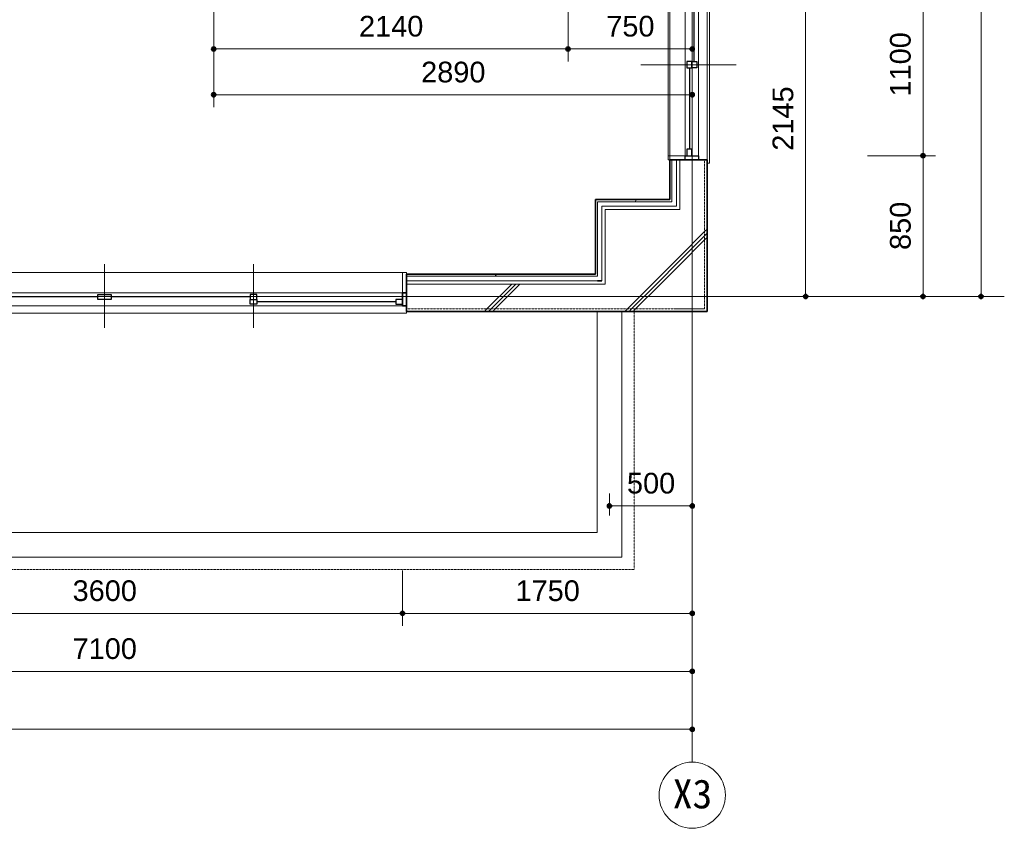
# Model space of a CAD drawing. Header units: millimetres. Extents: x -6159 to 97970, y -8550 to 14941.
# Tile 15 of 37: x 26015 to 31962, y -8139 to -3255. Entities that reach past the tile are written whole.
import ezdxf

# ---------------------------------------------------------------- set-up
doc = ezdxf.new("R2010")
doc.units = ezdxf.units.MM
doc.linetypes.add('1TS06', pattern=[31.5, 30, -0.75, 0, -0.75])
doc.linetypes.add('HA02', pattern=[2.25, 1.5, -0.75])
for name, color, linetype, lineweight in [('A-ANNO-DIMS', 211, 'Continuous', 9), ('A-ANNO-DIMS-50', 211, 'Continuous', 9), ('A-DETL-HDLN', 90, 'HA02', 18), ('A-GLAZ', 151, 'Continuous', 18), ('A-WALL', 113, 'Continuous', 18), ('A-WALL-PATT', 111, 'Continuous', 35), ('S-GRID', 1, 'Continuous', 9), ('S-GRID-IDEN', 1, 'Continuous', 9)]:
    doc.layers.add(name, color=color, linetype=linetype, lineweight=lineweight)
doc.styles.add('Arial', font='arial.ttf', dxfattribs={"height": 125})
doc.styles.add('ＭＳ ゴシック', font='MS Gothic.ttf', dxfattribs={"height": 175})
doc.dimstyles.new('点線_-_2_5_mm', dxfattribs={"dimscale": 304.8, "dimtxt": 127.532425, "dimasz": 0.328084, "dimexe": 0.246063, "dimexo": 0.246063, "dimgap": 0.123031, "dimtad": 1, "dimdec": 1, "dimrnd": 0.1, "dimdsep": 46, "dimtxsty": 'Arial', "dimblk1": 'DOTSMALL', "dimblk2": 'DOTSMALL', "dimsah": 1, "dimcen": 0.09, "dimazin": 0, "dimtfac": 1, "dimtdec": 4, "dimtix": 1, "dimtmove": 0, "dimatfit": 3, "dimfxl": 1, "dimtvp": 1, "dimtolj": 1, "dimtzin": 0, "dimarcsym": 2})
pattern_1 = [(45, (21983.56, 0), (-424.264, 424.264), []), (45, (22008.56, 0), (-424.264, 424.264), []), (45, (21958.56, 0), (-424.264, 424.264), [])]
pattern_2 = [(0, (21983.56, 0), (406.4, 101.6), [16.764, -288.036, 16.764, -288.036, -1625.6]), (0, (21983.56, 0), (406.4, 101.6), [-609.6, 16.764, -592.836, 16.764, -288.036, -711.2]), (0, (21983.56, 0), (406.4, 101.6), [-1524, 16.764, -186.436, 16.764, -491.236]), (120, (22135.96, 50.8), (-291.1882, 301.1527), [16.764, -288.036, 16.764, -288.036, -1625.6]), (120, (22135.96, 50.8), (-291.1882, 301.1527), [-609.6, 16.764, -592.836, 16.764, -288.036, -711.2]), (120, (22135.96, 50.8), (-291.1882, 301.1527), [-1524, 16.764, -186.436, 16.764, -491.236]), (240, (22186.76, 254), (-115.2118, -402.7527), [16.764, -288.036, 16.764, -288.036, -1625.6]), (240, (22186.76, 254), (-115.2118, -402.7527), [-609.6, 16.764, -592.836, 16.764, -288.036, -711.2]), (240, (22186.76, 254), (-115.2118, -402.7527), [-1524, 16.764, -186.436, 16.764, -491.236])]

# ---------------------------------------------------------------- blocks, each defined once
blk = doc.blocks.new('窓 - 引違い掃出 4 枚 2 溝 - 内付 - w3600 h2000-678043-印刷用2FL')
at = {"layer": 'A-GLAZ'}
for p, q in [((-900, 192.5), (-900, -192.5)), ((0, 192.5), (0, -192.5)), ((912.5, 192.5), (912.5, -192.5)), ((1825, 102.5), (-1825, 102.5)), ((-1825, 102.5), (-1825, 92.5)), ((1825, 102.5), (-1825, 102.5)), ((-1825, 102.5), (-1825, 60)), ((-1800, 60), (1800, 60)), ((-1800, 60), (1800, 60)), ((1825, 92.5), (1825, 102.5)), ((1825, 60), (1825, 102.5)), ((-1800, -20), (-1825, -20)), ((-1825, -20), (-1825, -142.5)), ((1800, -20), (-1800, -20)), ((-1800, -142.5), (-1800, -20)), ((-1800, -20), (1800, -20)), ((1800, -20), (-1800, -20)), ((1825, -20), (1800, -20)), ((1800, -20), (1800, -142.5)), ((1825, -142.5), (1825, -20)), ((-1825, -132.5), (-1825, -142.5)), ((-1825, -142.5), (-1800, -142.5)), ((-1825, -142.5), (-1810, -142.5)), ((-1810, -142.5), (1810, -142.5)), ((1800, -142.5), (-1800, -142.5)), ((1800, -142.5), (1825, -142.5)), ((1810, -142.5), (1825, -142.5)), ((1825, -142.5), (1825, -132.5))]:
    blk.add_line(p, q, dxfattribs=at)
at = {"layer": 'A-GLAZ', "lineweight": 25}
for p, q in [((-1800, 60), (-1825, 60)), ((-1825, 60), (-1800, 60)), ((-1825, -20), (-1825, 60)), ((-1800, -20), (-1800, 60)), ((-1800, 60), (-1800, -20)), ((-1800, 30), (-1800, 60)), ((1825, 60), (1800, 60)), ((1800, 60), (1800, -20)), ((1800, 60), (1825, 60)), ((1800, -20), (1800, 60)), ((1800, 60), (1800, 30)), ((1825, 60), (1825, -20)), ((-1760, 50), (-1800, 50)), ((-1800, 20), (-1760, 20)), ((-1760, 20), (-1760, 50)), ((-1760, 35), (-920, 35)), ((-920, 20), (-920, 50)), ((-920, 50), (-880, 50)), ((-880, 20), (-920, 20)), ((-920, 20), (-920, -10)), ((-880, 50), (-880, 20)), ((-880, -10), (-880, 20)), ((-880, 5), (-40, 5)), ((-40, 20), (0, 20)), ((-40, -10), (-40, 20)), ((0, 20), (40, 20)), ((40, 20), (40, -10)), ((40, 5), (892.5, 5)), ((892.5, 20), (892.5, 50)), ((892.5, 50), (932.5, 50)), ((932.5, 20), (892.5, 20)), ((892.5, 20), (892.5, -10)), ((932.5, 50), (932.5, 20)), ((932.5, 35), (1760, 35)), ((932.5, -10), (932.5, 20)), ((1760, 20), (1760, 50)), ((1760, 50), (1800, 50)), ((1800, 20), (1760, 20)), ((-1825, -20), (-1800, -20)), ((-1800, -20), (-1825, -20)), ((-920, -10), (-880, -10)), ((0, -10), (-40, -10)), ((40, -10), (0, -10)), ((892.5, -10), (932.5, -10)), ((1800, -20), (1825, -20)), ((1825, -20), (1800, -20))]:
    blk.add_line(p, q, dxfattribs=at)
blk = doc.blocks.new('引違い腰窓_2枚 - W1100H1200-625735-印刷用2FL')
at = {"layer": 'A-GLAZ'}
for p, q in [((0, 267.5), (0, -307.5)), ((-595, 107.5), (595, 107.5)), ((-595, 92.5), (-595, 107.5)), ((595, 107.5), (595, 92.5)), ((-550, 40), (550, 40)), ((-575, -40), (-575, -142.5)), ((-550, -40), (550, -40)), ((-550, -142.5), (-550, -40)), ((550, -40), (550, -142.5)), ((575, -142.5), (575, -40)), ((-550, -142.5), (-575, -142.5)), ((-575, -142.5), (-550, -142.5)), ((550, -142.5), (-550, -142.5)), ((550, -142.5), (575, -142.5))]:
    blk.add_line(p, q, dxfattribs=at)
at = {"layer": 'A-GLAZ', "lineweight": 25}
for p, q in [((-575, 40), (-575, -40)), ((-550, 40), (-575, 40)), ((-550, -40), (-550, 40)), ((-550, 30), (-510, 30)), ((-510, 0), (-550, 0)), ((-510, 30), (-510, 0)), ((-20, 15), (-510, 15)), ((-20, 0), (-20, 30)), ((-20, 30), (20, 30)), ((-20, 0), (-20, -30)), ((20, 0), (-20, 0)), ((20, 30), (20, 0)), ((20, -30), (20, 0)), ((510, 0), (510, -30)), ((550, 0), (510, 0)), ((550, -40), (550, 40)), ((550, 40), (575, 40)), ((575, 40), (575, -40)), ((-575, -40), (-550, -40)), ((-20, -30), (20, -30)), ((20, -15), (510, -15)), ((510, -30), (550, -30)), ((575, -40), (550, -40))]:
    blk.add_line(p, q, dxfattribs=at)
blk = doc.blocks.new('通芯 - 円 8mm-600091-印刷用2FL')
at = {"layer": 'S-GRID-IDEN'}
blk.add_circle((0, 0), 4, dxfattribs=at)
blk = doc.blocks.new('DIMBLOCK71-印刷用2FL')
at = {"layer": 'A-ANNO-DIMS-50', "lineweight": 35}
h = blk.add_hatch(color=256, dxfattribs=at)
edge = h.paths.add_edge_path()
edge.add_arc((31820.8, 3473.6), 12.5, 0, 360)
h = blk.add_hatch(color=256, dxfattribs=at)
edge = h.paths.add_edge_path()
edge.add_arc((31820.8, -4926.4), 12.5, 0, 360)
at = {"layer": 'A-ANNO-DIMS-50'}
for p, q in [((31820.8, 3473.6), (31161.8, 3473.6)), ((31820.8, 3473.6), (31820.8, -4926.4)), ((31820.8, 3473.6), (31895.8, 3473.6)), ((31820.8, -4926.4), (30753.5, -4926.4)), ((31820.8, -4926.4), (31895.8, -4926.4))]:
    blk.add_line(p, q, dxfattribs=at)
at = {"layer": 'A-ANNO-DIMS-50', "lineweight": 35}
for centre in [(31820.8, 3473.6), (31820.8, -4926.4)]:
    blk.add_circle(centre, 12.5, dxfattribs=at)
at = {"layer": 'A-ANNO-DIMS-50', "color": 0, "insert": (31621, -918.7), "char_height": 125, "width": 461.471, "attachment_point": 1, "rotation": 90, "line_spacing_factor": 0.941778, "style": 'Arial'}
blk.add_mtext('8400', dxfattribs=at)
blk = doc.blocks.new('_DotSmall')
at = {"color": 0, "linetype": 'ByBlock', "const_width": 0.5}
blk.add_lwpolyline([(-0.0625, 0, 1), (0.0625, 0, 1)], format="xyb", close=True, dxfattribs=at)
blk = doc.blocks.new('DIMBLOCK74-印刷用2FL')
at = {"layer": 'A-ANNO-DIMS-50', "lineweight": 35}
h = blk.add_hatch(color=256, dxfattribs=at)
edge = h.paths.add_edge_path()
edge.add_arc((22976.8, -7190.7), 12.5, 0, 360)
h = blk.add_hatch(color=256, dxfattribs=at)
edge = h.paths.add_edge_path()
edge.add_arc((30076.8, -7190.7), 12.5, 0, 360)
at = {"layer": 'A-ANNO-DIMS-50'}
for p, q in [((22976.8, -7190.7), (22976.8, -7115.7)), ((30076.8, -7190.7), (30076.8, -7115.7)), ((22976.8, -7190.7), (30076.8, -7190.7)), ((22976.8, -7190.7), (22976.8, -7248)), ((30076.8, -7190.7), (30076.8, -7248))]:
    blk.add_line(p, q, dxfattribs=at)
at = {"layer": 'A-ANNO-DIMS-50', "lineweight": 35}
for centre in [(22976.8, -7190.7), (30076.8, -7190.7)]:
    blk.add_circle(centre, 12.5, dxfattribs=at)
at = {"layer": 'A-ANNO-DIMS-50', "color": 0, "insert": (26334.5, -6990.9), "char_height": 125, "width": 461.471, "attachment_point": 1, "line_spacing_factor": 0.941778, "style": 'Arial'}
blk.add_mtext('7100', dxfattribs=at)
blk = doc.blocks.new('DIMBLOCK88-印刷用2FL')
at = {"layer": 'A-ANNO-DIMS-50', "lineweight": 35}
h = blk.add_hatch(color=256, dxfattribs=at)
edge = h.paths.add_edge_path()
edge.add_arc((18276.8, -7540.7), 12.5, 0, 360)
h = blk.add_hatch(color=256, dxfattribs=at)
edge = h.paths.add_edge_path()
edge.add_arc((30076.8, -7540.7), 12.5, 0, 360)
at = {"layer": 'A-ANNO-DIMS-50'}
for p, q in [((18276.8, -7540.7), (18276.8, -7465.7)), ((30076.8, -7540.7), (30076.8, -7465.7)), ((18276.8, -7540.7), (30076.8, -7540.7)), ((18276.8, -7540.7), (18276.8, -7598)), ((30076.8, -7540.7), (30076.8, -7598))]:
    blk.add_line(p, q, dxfattribs=at)
at = {"layer": 'A-ANNO-DIMS-50', "lineweight": 35}
for centre in [(18276.8, -7540.7), (30076.8, -7540.7)]:
    blk.add_circle(centre, 12.5, dxfattribs=at)
at = {"layer": 'A-ANNO-DIMS-50', "color": 0, "insert": (23936.4, -7340.9), "char_height": 125, "width": 576.839, "attachment_point": 1, "line_spacing_factor": 0.941778, "style": 'Arial'}
blk.add_mtext('11800', dxfattribs=at)
blk = doc.blocks.new('DIMBLOCK118-印刷用2FL')
at = {"layer": 'A-ANNO-DIMS-50', "lineweight": 35}
h = blk.add_hatch(color=256, dxfattribs=at)
edge = h.paths.add_edge_path()
edge.add_arc((24726.8, -6840.7), 12.5, 0, 360)
h = blk.add_hatch(color=256, dxfattribs=at)
edge = h.paths.add_edge_path()
edge.add_arc((28326.8, -6840.7), 12.5, 0, 360)
at = {"layer": 'A-ANNO-DIMS-50'}
for p, q in [((24726.8, -6840.7), (24726.8, -6581.7)), ((28326.8, -6840.7), (28326.8, -6581.7)), ((24726.8, -6840.7), (28326.8, -6840.7)), ((24726.8, -6840.7), (24726.8, -6915.7)), ((28326.8, -6840.7), (28326.8, -6915.7))]:
    blk.add_line(p, q, dxfattribs=at)
at = {"layer": 'A-ANNO-DIMS-50', "lineweight": 35}
for centre in [(24726.8, -6840.7), (28326.8, -6840.7)]:
    blk.add_circle(centre, 12.5, dxfattribs=at)
at = {"layer": 'A-ANNO-DIMS-50', "color": 0, "insert": (26334.5, -6640.9), "char_height": 125, "width": 461.471, "attachment_point": 1, "line_spacing_factor": 0.941778, "style": 'Arial'}
blk.add_mtext('3600', dxfattribs=at)
blk = doc.blocks.new('DIMBLOCK119-印刷用2FL')
at = {"layer": 'A-ANNO-DIMS-50', "lineweight": 35}
h = blk.add_hatch(color=256, dxfattribs=at)
edge = h.paths.add_edge_path()
edge.add_arc((28326.8, -6840.7), 12.5, 0, 360)
h = blk.add_hatch(color=256, dxfattribs=at)
edge = h.paths.add_edge_path()
edge.add_arc((30076.8, -6840.7), 12.5, 0, 360)
at = {"layer": 'A-ANNO-DIMS-50'}
for p, q in [((28326.8, -6840.7), (28326.8, -6581.7)), ((30076.8, -6840.7), (30076.8, -6765.7)), ((28326.8, -6840.7), (30076.8, -6840.7)), ((28326.8, -6840.7), (28326.8, -6915.7)), ((30076.8, -6840.7), (30076.8, -6898))]:
    blk.add_line(p, q, dxfattribs=at)
at = {"layer": 'A-ANNO-DIMS-50', "lineweight": 35}
for centre in [(28326.8, -6840.7), (30076.8, -6840.7)]:
    blk.add_circle(centre, 12.5, dxfattribs=at)
at = {"layer": 'A-ANNO-DIMS-50', "color": 0, "insert": (29009.5, -6640.9), "char_height": 125, "width": 461.471, "attachment_point": 1, "line_spacing_factor": 0.941778, "style": 'Arial'}
blk.add_mtext('1750', dxfattribs=at)
blk = doc.blocks.new('DIMBLOCK120-印刷用2FL')
at = {"layer": 'A-ANNO-DIMS-50', "lineweight": 35}
h = blk.add_hatch(color=256, dxfattribs=at)
edge = h.paths.add_edge_path()
edge.add_arc((29576.8, -6191.3), 12.5, 0, 360)
h = blk.add_hatch(color=256, dxfattribs=at)
edge = h.paths.add_edge_path()
edge.add_arc((30076.8, -6191.3), 12.5, 0, 360)
at = {"layer": 'A-ANNO-DIMS-50'}
for p, q in [((29576.8, -6191.3), (29576.8, -6116.3)), ((30076.8, -6191.3), (30076.8, -6116.3)), ((29576.8, -6191.3), (30076.8, -6191.3)), ((29576.8, -6191.3), (29576.8, -6248.6)), ((30076.8, -6191.3), (30076.8, -6248.6))]:
    blk.add_line(p, q, dxfattribs=at)
at = {"layer": 'A-ANNO-DIMS-50', "lineweight": 35}
for centre in [(29576.8, -6191.3), (30076.8, -6191.3)]:
    blk.add_circle(centre, 12.5, dxfattribs=at)
at = {"layer": 'A-ANNO-DIMS-50', "color": 0, "insert": (29682.6, -5991.5), "char_height": 125, "width": 346.103, "attachment_point": 1, "line_spacing_factor": 0.941778, "style": 'Arial'}
blk.add_mtext('500', dxfattribs=at)
blk = doc.blocks.new('DIMBLOCK165-印刷用2FL')
at = {"layer": 'A-ANNO-DIMS-50', "lineweight": 35}
h = blk.add_hatch(color=256, dxfattribs=at)
edge = h.paths.add_edge_path()
edge.add_arc((30761.6, -2781.4), 12.5, 0, 360)
h = blk.add_hatch(color=256, dxfattribs=at)
edge = h.paths.add_edge_path()
edge.add_arc((30761.6, -4926.4), 12.5, 0, 360)
at = {"layer": 'A-ANNO-DIMS-50'}
for p, q in [((30761.6, -2781.4), (30056.8, -2781.4)), ((30761.6, -2781.4), (30761.6, -4926.4)), ((30761.6, -2781.4), (30836.6, -2781.4)), ((30761.6, -4926.4), (30149.3, -4926.4)), ((30761.6, -4926.4), (30836.6, -4926.4))]:
    blk.add_line(p, q, dxfattribs=at)
at = {"layer": 'A-ANNO-DIMS-50', "lineweight": 35}
for centre in [(30761.6, -2781.4), (30761.6, -4926.4)]:
    blk.add_circle(centre, 12.5, dxfattribs=at)
at = {"layer": 'A-ANNO-DIMS-50', "color": 0, "insert": (30561.8, -4046.2), "char_height": 125, "width": 461.471, "attachment_point": 1, "rotation": 90, "line_spacing_factor": 0.941778, "style": 'Arial'}
blk.add_mtext('2145', dxfattribs=at)
blk = doc.blocks.new('DIMBLOCK167-印刷用2FL')
at = {"layer": 'A-ANNO-DIMS-50', "lineweight": 35}
h = blk.add_hatch(color=256, dxfattribs=at)
edge = h.paths.add_edge_path()
edge.add_arc((31470.8, -2976.4), 12.5, 0, 360)
h = blk.add_hatch(color=256, dxfattribs=at)
edge = h.paths.add_edge_path()
edge.add_arc((31470.8, -4076.4), 12.5, 0, 360)
at = {"layer": 'A-ANNO-DIMS-50'}
for p, q in [((31470.8, -2976.4), (31018.3, -2976.4)), ((31470.8, -2976.4), (31470.8, -4076.4)), ((31470.8, -2976.4), (31545.8, -2976.4)), ((31470.8, -4076.4), (31134.7, -4076.4)), ((31470.8, -4076.4), (31545.8, -4076.4))]:
    blk.add_line(p, q, dxfattribs=at)
at = {"layer": 'A-ANNO-DIMS-50', "lineweight": 35}
for centre in [(31470.8, -2976.4), (31470.8, -4076.4)]:
    blk.add_circle(centre, 12.5, dxfattribs=at)
at = {"layer": 'A-ANNO-DIMS-50', "color": 0, "insert": (31271, -3718.7), "char_height": 125, "width": 461.471, "attachment_point": 1, "rotation": 90, "line_spacing_factor": 0.941778, "style": 'Arial'}
blk.add_mtext('1100', dxfattribs=at)
blk = doc.blocks.new('DIMBLOCK168-印刷用2FL')
at = {"layer": 'A-ANNO-DIMS-50', "lineweight": 35}
h = blk.add_hatch(color=256, dxfattribs=at)
edge = h.paths.add_edge_path()
edge.add_arc((31470.8, -4076.4), 12.5, 0, 360)
h = blk.add_hatch(color=256, dxfattribs=at)
edge = h.paths.add_edge_path()
edge.add_arc((31470.8, -4926.4), 12.5, 0, 360)
at = {"layer": 'A-ANNO-DIMS-50'}
for p, q in [((31470.8, -4076.4), (31134.7, -4076.4)), ((31470.8, -4076.4), (31470.8, -4926.4)), ((31470.8, -4076.4), (31545.8, -4076.4)), ((31470.8, -4926.4), (31413.4, -4926.4)), ((31470.8, -4926.4), (31545.8, -4926.4))]:
    blk.add_line(p, q, dxfattribs=at)
at = {"layer": 'A-ANNO-DIMS-50', "lineweight": 35}
for centre in [(31470.8, -4076.4), (31470.8, -4926.4)]:
    blk.add_circle(centre, 12.5, dxfattribs=at)
at = {"layer": 'A-ANNO-DIMS-50', "color": 0, "insert": (31271, -4645.6), "char_height": 125, "width": 346.103, "attachment_point": 1, "rotation": 90, "line_spacing_factor": 0.941778, "style": 'Arial'}
blk.add_mtext('850', dxfattribs=at)
blk = doc.blocks.new('DIMBLOCK184-印刷用2FL')
at = {"layer": 'A-ANNO-DIMS-50', "lineweight": 35}
h = blk.add_hatch(color=256, dxfattribs=at)
edge = h.paths.add_edge_path()
edge.add_arc((27186.8, -3431.3), 12.5, 0, 360)
h = blk.add_hatch(color=256, dxfattribs=at)
edge = h.paths.add_edge_path()
edge.add_arc((29326.8, -3431.3), 12.5, 0, 360)
at = {"layer": 'A-ANNO-DIMS-50'}
for p, q in [((27186.8, -3431.3), (27186.8, -2501.4)), ((29326.8, -3431.3), (29326.8, -2862.6)), ((27186.8, -3431.3), (29326.8, -3431.3)), ((27186.8, -3431.3), (27186.8, -3506.3)), ((29326.8, -3431.3), (29326.8, -3506.3))]:
    blk.add_line(p, q, dxfattribs=at)
at = {"layer": 'A-ANNO-DIMS-50', "lineweight": 35}
for centre in [(27186.8, -3431.3), (29326.8, -3431.3)]:
    blk.add_circle(centre, 12.5, dxfattribs=at)
at = {"layer": 'A-ANNO-DIMS-50', "color": 0, "insert": (28064.5, -3231.5), "char_height": 125, "width": 461.471, "attachment_point": 1, "line_spacing_factor": 0.941778, "style": 'Arial'}
blk.add_mtext('2140', dxfattribs=at)
blk = doc.blocks.new('DIMBLOCK185-印刷用2FL')
at = {"layer": 'A-ANNO-DIMS-50', "lineweight": 35}
h = blk.add_hatch(color=256, dxfattribs=at)
edge = h.paths.add_edge_path()
edge.add_arc((29326.8, -3431.3), 12.5, 0, 360)
h = blk.add_hatch(color=256, dxfattribs=at)
edge = h.paths.add_edge_path()
edge.add_arc((30076.8, -3431.3), 12.5, 0, 360)
at = {"layer": 'A-ANNO-DIMS-50'}
for p, q in [((29326.8, -3431.3), (29326.8, -2862.6)), ((30076.8, -3431.3), (30076.8, -2901.4)), ((29326.8, -3431.3), (30076.8, -3431.3)), ((29326.8, -3431.3), (29326.8, -3506.3)), ((30076.8, -3431.3), (30076.8, -3506.3))]:
    blk.add_line(p, q, dxfattribs=at)
at = {"layer": 'A-ANNO-DIMS-50', "lineweight": 35}
for centre in [(29326.8, -3431.3), (30076.8, -3431.3)]:
    blk.add_circle(centre, 12.5, dxfattribs=at)
at = {"layer": 'A-ANNO-DIMS-50', "color": 0, "insert": (29557.6, -3231.5), "char_height": 125, "width": 346.103, "attachment_point": 1, "line_spacing_factor": 0.941778, "style": 'Arial'}
blk.add_mtext('750', dxfattribs=at)
blk = doc.blocks.new('DIMBLOCK186-印刷用2FL')
at = {"layer": 'A-ANNO-DIMS-50', "lineweight": 35}
h = blk.add_hatch(color=256, dxfattribs=at)
edge = h.paths.add_edge_path()
edge.add_arc((27186.8, -3708.2), 12.5, 0, 360)
h = blk.add_hatch(color=256, dxfattribs=at)
edge = h.paths.add_edge_path()
edge.add_arc((30076.8, -3708.2), 12.5, 0, 360)
at = {"layer": 'A-ANNO-DIMS-50'}
for p, q in [((27186.8, -3708.2), (27186.8, -2501.4)), ((30076.8, -3708.2), (30076.8, -2901.4)), ((27186.8, -3708.2), (30076.8, -3708.2)), ((27186.8, -3708.2), (27186.8, -3783.2)), ((30076.8, -3708.2), (30076.8, -3783.2))]:
    blk.add_line(p, q, dxfattribs=at)
at = {"layer": 'A-ANNO-DIMS-50', "lineweight": 35}
for centre in [(27186.8, -3708.2), (30076.8, -3708.2)]:
    blk.add_circle(centre, 12.5, dxfattribs=at)
at = {"layer": 'A-ANNO-DIMS-50', "color": 0, "insert": (28439.5, -3508.4), "char_height": 125, "width": 461.471, "attachment_point": 1, "line_spacing_factor": 0.941778, "style": 'Arial'}
blk.add_mtext('2890', dxfattribs=at)

msp = doc.modelspace()

# ---------------------------------------------------------------- hatches: boundary and pattern name
at = {"layer": 'A-WALL-PATT', "lineweight": 18}
h = msp.add_hatch(dxfattribs=at)
h.set_pattern_fill('FP_2', color=256, style=0, pattern_type=2)
h.set_pattern_definition(pattern_2)
h.paths.add_polyline_path([(29941.79, -4353.9), (29954.29, -4353.9), (29954.29, -4101.4), (29941.79, -4101.4), (29941.79, -4341.4)])
h.paths.add_polyline_path([(29954.29, -2951.4), (29954.29, -2826.4), (29941.79, -2826.4), (29941.79, -2951.4)])
h = msp.add_hatch(dxfattribs=at)
h.set_pattern_fill('FP_1', color=256, style=0, pattern_type=2)
h.set_pattern_definition(pattern_1)
h.paths.add_polyline_path([(30001.79, -5001.4), (30151.79, -5001.4), (30151.79, -4101.4), (30001.79, -4101.4), (30001.79, -4851.4)])
h.paths.add_polyline_path([(30001.79, -2951.4), (30151.79, -2951.4), (30151.79, -2826.4), (30001.79, -2826.4)])
h = msp.add_hatch(dxfattribs=at)
h.set_pattern_fill('FP_1', color=256, style=0, pattern_type=2)
h.set_pattern_definition(pattern_1)
h.paths.add_polyline_path([(30151.79, -5016.4), (30166.79, -5016.4), (30166.79, -4101.4), (30151.79, -4101.4), (30151.79, -5001.4)])
h.paths.add_polyline_path([(30166.79, -2951.4), (30166.79, -2826.4), (30151.79, -2826.4), (30151.79, -2951.4)])
h = msp.add_hatch(dxfattribs=at)
h.set_pattern_fill('FP_2', color=256, style=0, pattern_type=2)
h.set_pattern_definition(pattern_2)
h.paths.add_polyline_path([(29941.79, -4353.9), (29941.79, -4341.4), (29491.79, -4341.4), (29491.79, -4353.9), (29504.29, -4353.9)])
h = msp.add_hatch(dxfattribs=at)
h.set_pattern_fill('FP_2', color=256, style=0, pattern_type=2)
h.set_pattern_definition(pattern_2)
h.paths.add_polyline_path([(29491.79, -4803.9), (29504.29, -4803.9), (29504.29, -4353.9), (29491.79, -4353.9), (29491.79, -4791.4)])
h = msp.add_hatch(dxfattribs=at)
h.set_pattern_fill('FP_1', color=256, style=0, pattern_type=2)
h.set_pattern_definition(pattern_1)
h.paths.add_polyline_path([(29981.79, -4851.4), (30001.79, -4851.4), (30001.79, -4401.4), (29551.79, -4401.4), (29551.79, -4851.4)])
h = msp.add_hatch(dxfattribs=at)
h.set_pattern_fill('FP_2', color=256, style=0, pattern_type=2)
h.set_pattern_definition(pattern_2)
h.paths.add_polyline_path([(28351.79, -4803.9), (29491.79, -4803.9), (29491.79, -4791.4), (28351.79, -4791.4)])
h.paths.add_polyline_path([(23549.29, -4803.9), (24701.79, -4803.9), (24701.79, -4791.4), (23549.29, -4791.4)])
h = msp.add_hatch(dxfattribs=at)
h.set_pattern_fill('FP_1', color=256, style=0, pattern_type=2)
h.set_pattern_definition(pattern_1)
h.paths.add_polyline_path([(28986.82, -5001.4), (30001.79, -5001.4), (30001.79, -4851.4), (28351.79, -4851.4), (28351.79, -5001.4)])
h.paths.add_polyline_path([(24701.79, -5001.4), (24701.79, -4851.4), (23066.79, -4851.4), (23066.79, -5001.4), (24113.83, -5001.4)])
h = msp.add_hatch(dxfattribs=at)
h.set_pattern_fill('FP_1', color=256, style=0, pattern_type=2)
h.set_pattern_definition(pattern_1)
h.paths.add_polyline_path([(30151.79, -5016.4), (30151.79, -5001.4), (28351.79, -5001.4), (28351.79, -5016.4), (29981.79, -5016.4)])
h.paths.add_polyline_path([(24113.83, -5016.4), (24701.79, -5016.4), (24701.79, -5001.4), (23066.79, -5001.4), (23066.79, -5016.4)])

# ---------------------------------------------------------------- linework, layer by layer
at = {"layer": 'A-DETL-HDLN'}
for p, q in [((30151.79, -5001.4), (30151.79, -4101.4)), ((28351.79, -5001.4), (29981.79, -5001.4)), ((29726.79, -5016.4), (29726.79, -6576.4)), ((29726.79, -6576.4), (18626.79, -6576.4))]:
    msp.add_line(p, q, dxfattribs=at)
at = {"layer": 'A-WALL'}
for p, q in [((29941.79, -4101.4), (29941.79, -2951.4)), ((30166.79, -2951.4), (30166.79, -4101.4)), ((29954.29, -4353.9), (29954.29, -4101.4)), ((29981.79, -4101.4), (29981.79, -4381.4)), ((30001.79, -4401.4), (30001.79, -4101.4)), ((29504.29, -4353.9), (29954.29, -4353.9)), ((29504.29, -4803.9), (29504.29, -4353.9)), ((29941.79, -4381.4), (29531.79, -4381.4)), ((29531.79, -4381.4), (29531.79, -4831.4)), ((29531.79, -4381.4), (29941.79, -4381.4)), ((29531.79, -4831.4), (29531.79, -4381.4)), ((29954.29, -4381.4), (29941.79, -4381.4)), ((29981.79, -4381.4), (29954.29, -4381.4)), ((29954.29, -4381.4), (29981.79, -4381.4)), ((29551.79, -4401.4), (29551.79, -4831.4)), ((29981.79, -4401.4), (29551.79, -4401.4)), ((30001.79, -4401.4), (29981.79, -4401.4)), ((28351.79, -4803.9), (29504.29, -4803.9)), ((28351.79, -4831.4), (29504.29, -4831.4)), ((28351.79, -4851.4), (29551.79, -4851.4)), ((29551.79, -4831.4), (29551.79, -4851.4)), ((29501.79, -6351.4), (29501.79, -5016.4)), ((29651.79, -5016.4), (29651.79, -6501.4)), ((30151.79, -5001.4), (29981.79, -5001.4)), ((18851.79, -6351.4), (29501.79, -6351.4)), ((29651.79, -6501.4), (18701.79, -6501.4))]:
    msp.add_line(p, q, dxfattribs=at)
at = {"layer": 'A-WALL', "lineweight": 35}
for p, q in [((30166.79, -4101.4), (29941.79, -4101.4)), ((29941.79, -4101.4), (29941.79, -4341.4)), ((30166.79, -5016.4), (30166.79, -4101.4)), ((29941.79, -4341.4), (29491.79, -4341.4)), ((29491.79, -4341.4), (29491.79, -4791.4)), ((28351.79, -4791.4), (28351.79, -5016.4)), ((29491.79, -4791.4), (28351.79, -4791.4)), ((29531.79, -4831.4), (29504.29, -4831.4)), ((28351.79, -5016.4), (30166.79, -5016.4))]:
    msp.add_line(p, q, dxfattribs=at)
at = {"layer": 'S-GRID', "linetype": '1TS06'}
msp.add_line((30076.79, 5586.53), (30076.79, -7738.61), dxfattribs=at)
at = {"layer": 'S-GRID', "linetype": '1TS06', "lineweight": 18}
msp.add_line((16232.1, -4926.4), (31961.55, -4926.4), dxfattribs=at)

# ---------------------------------------------------------------- block references
at = {"layer": 'A-GLAZ'}
for name, p, rotation in [('引違い腰窓_2枚 - W1100H1200-625735-印刷用2FL', (30074.29, -3526.4), 269.9999999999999), ('窓 - 引違い掃出 4 枚 2 溝 - 内付 - w3600 h2000-678043-印刷用2FL', (26526.79, -4923.9), 180)]:
    msp.add_blockref(name, p, dxfattribs=dict(at, rotation=rotation))
at = {"layer": 'S-GRID-IDEN', "xscale": 49.99999999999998, "yscale": 49.99999999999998, "zscale": 49.99999999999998, "rotation": 180}
msp.add_blockref('通芯 - 円 8mm-600091-印刷用2FL', (30076.79, -7938.61), dxfattribs=at)

# ---------------------------------------------------------------- texts
at = {"layer": 'S-GRID-IDEN', "insert": (29959.35, -7843.2), "char_height": 175, "width": 280.5906, "attachment_point": 1, "style": 'ＭＳ ゴシック'}
msp.add_mtext('X3', dxfattribs=at)

# ---------------------------------------------------------------- dimensions: what is measured, and where the dimension line sits
at = {"layer": 'A-ANNO-DIMS'}
for base, p1, p2, override, picture, middle in [((31820.77, -4926.4), (31236.79, 3473.6), (30828.47, -4926.4), {"dimpost": '<>', "dimfxl": 8409.918198}, 'DIMBLOCK71-印刷用2FL', (31719.45, -726.4)), ((30761.63, -4926.4), (29981.79, -2781.4), (30074.29, -4926.4), {"dimpost": '<>', "dimfxl": 2146.993537}, 'DIMBLOCK165-印刷用2FL', (30660.3, -3853.9)), ((31470.77, -4076.4), (30943.31, -2976.4), (31059.72, -4076.4), {"dimpost": '<>', "dimfxl": 1106.142049}, 'DIMBLOCK167-印刷用2FL', (31369.45, -3526.4)), ((31470.77, -4926.4), (31059.72, -4076.4), (31488.45, -4926.4), {"dimpost": '<>', "dimfxl": 952.001451}, 'DIMBLOCK168-印刷用2FL', (31369.45, -4501.4))]:
    dim = msp.add_linear_dim(base=base, p1=p1, p2=p2, angle=90, dimstyle='点線_-_2_5_mm', override=override, dxfattribs=at)
    dim.commit()
    dim.dimension.update_dxf_attribs({"geometry": picture, "text_midpoint": middle})
for base, p1, p2, override, picture, middle in [((29326.79, -3431.32), (27186.79, -2426.4), (29326.79, -2787.65), {"dimpost": '<>', "dimfxl": 2170.27684}, 'DIMBLOCK184-印刷用2FL', (28256.79, -3330)), ((30076.79, -3708.19), (27186.79, -2426.4), (30076.79, -2826.4), {"dimpost": '<>', "dimfxl": 2917.550342}, 'DIMBLOCK186-印刷用2FL', (28631.79, -3606.87)), ((30076.79, -3431.32), (29326.79, -2787.65), (30076.79, -2826.4), {"dimpost": '<>', "dimfxl": 751.000375}, 'DIMBLOCK185-印刷用2FL', (29701.79, -3330)), ((30076.79, -6191.31), (29576.79, -6173.63), (30076.79, -6173.63), {"dimpost": '<>', "dimfxl": 500}, 'DIMBLOCK120-印刷用2FL', (29826.79, -6089.99)), ((28326.79, -6840.66), (24726.79, -6506.67), (28326.79, -6506.67), {"dimpost": '<>', "dimfxl": 3600}, 'DIMBLOCK118-印刷用2FL', (26526.79, -6739.29)), ((30076.79, -6840.66), (28326.79, -6506.67), (30076.79, -6822.98), {"dimpost": '<>', "dimfxl": 1778.357017}, 'DIMBLOCK119-印刷用2FL', (29201.79, -6739.34)), ((30076.79, -7190.66), (22976.79, -7172.98), (30076.79, -7172.98), {"dimpost": '<>', "dimfxl": 7100}, 'DIMBLOCK74-印刷用2FL', (26526.79, -7089.34)), ((30076.79, -7540.66), (18276.79, -7522.98), (30076.79, -7522.98), {"dimpost": '<>', "dimfxl": 11800}, 'DIMBLOCK88-印刷用2FL', (24176.79, -7439.34))]:
    dim = msp.add_linear_dim(base=base, p1=p1, p2=p2, dimstyle='点線_-_2_5_mm', override=override, dxfattribs=at)
    dim.commit()
    dim.dimension.update_dxf_attribs({"geometry": picture, "text_midpoint": middle})

doc.saveas('drawing.dxf')
